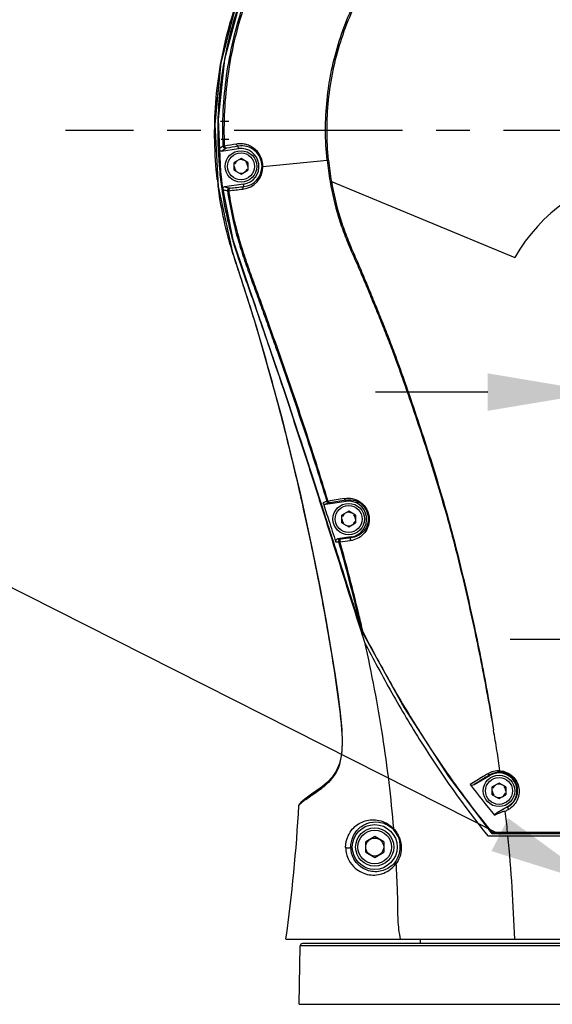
# Model space of a CAD drawing. Header units: millimetres. Extents: x 5828 to 6704, y 123 to 421.
# Tile 46 of 145: x 6414.64 to 6420.57, y 244.3 to 255.26. Entities that reach past the tile are written whole.
import ezdxf
from ezdxf import colors
from ezdxf.entities.mleader import LeaderData, LeaderLine
from ezdxf.math import Vec2, Vec3

# ---------------------------------------------------------------- set-up
doc = ezdxf.new("R2010")
doc.units = ezdxf.units.MM
doc.linetypes.add('CENTER', pattern=[0.6, 0.375, -0.075, 0.075, -0.075])
for name, color, linetype in [('中心线', 7, 'Continuous'), ('外形图', 7, 'Continuous'), ('多重引线', 7, 'Continuous'), ('尺寸标注', 7, 'Continuous')]:
    doc.layers.add(name, color=color, linetype=linetype)
doc.styles.add('微软雅黑', font='msyh.ttc', dxfattribs={"height": 1.5})
doc.dimstyles.new('尺寸标注_1_20比例', dxfattribs={"dimtxt": 1.5, "dimasz": 1.25, "dimexe": 0.5, "dimexo": 0.4, "dimgap": 0.5, "dimtad": 1, "dimdec": 1, "dimlfac": 20, "dimdsep": 46, "dimtxsty": '微软雅黑', "dimcen": 0.09, "dimadec": 0, "dimazin": 0, "dimtp": 0.01, "dimtm": 0.01, "dimtfac": 1, "dimtdec": 1, "dimtofl": 0, "dimtmove": 0, "dimatfit": 3, "dimfxl": 1, "dimtolj": 1, "dimarcsym": 0})

# ---------------------------------------------------------------- blocks, each defined once
blk = doc.blocks.new('*D1104')
at = {"layer": 'Defpoints', "color": 0}
for p in [(6424.104, 251.113), (6421.104, 245.625), (6424.104, 245.625)]:
    blk.add_point(p, dxfattribs=at)
at = {"layer": '尺寸标注', "color": 0, "lineweight": -2}
for p, q in [((6421.104, 246.025), (6421.104, 251.613)), ((6424.104, 246.025), (6424.104, 251.613)), ((6419.854, 251.113), (6418.604, 251.113)), ((6425.354, 251.113), (6431.649, 251.113))]:
    blk.add_line(p, q, dxfattribs=at)
at = {"layer": '尺寸标注', "color": 0}
for points in [[(6419.854, 250.905), (6419.854, 251.322), (6421.104, 251.113)], [(6425.354, 251.322), (6425.354, 250.905), (6424.104, 251.113)]]:
    blk.add_solid(points, dxfattribs=at)
at = {"layer": '尺寸标注', "color": 0, "insert": (6430.086, 252.389), "char_height": 1.5, "attachment_point": 5, "style": '微软雅黑'}
blk.add_mtext('\\A1;60', dxfattribs=at)
blk = doc.blocks.new('*D1106')
at = {"layer": 'Defpoints', "color": 0}
for p in [(6424.104, 245.625), (6418.948, 234.025), (6436.706, 234.025)]:
    blk.add_point(p, dxfattribs=at)
at = {"layer": '尺寸标注', "color": 0, "lineweight": -2}
for p, q in [((6424.504, 245.625), (6437.206, 245.625)), ((6436.706, 244.375), (6436.706, 235.275)), ((6419.348, 234.025), (6437.206, 234.025))]:
    blk.add_line(p, q, dxfattribs=at)
at = {"layer": '尺寸标注', "color": 0}
for points in [[(6436.914, 244.375), (6436.497, 244.375), (6436.706, 245.625)], [(6436.497, 235.275), (6436.914, 235.275), (6436.706, 234.025)]]:
    blk.add_solid(points, dxfattribs=at)
at = {"layer": '尺寸标注', "color": 0, "insert": (6435.431, 239.71), "char_height": 1.5, "attachment_point": 5, "rotation": 90, "style": '微软雅黑'}
blk.add_mtext('\\A1;232', dxfattribs=at)
blk = doc.blocks.new('*D1107')
at = {"layer": 'Defpoints', "color": 0}
for p in [(6396.354, 278.775), (6422.604, 233.66), (6422.604, 227.826)]:
    blk.add_point(p, dxfattribs=at)
at = {"layer": '尺寸标注', "color": 0, "lineweight": -2}
for p, q in [((6396.354, 278.375), (6396.354, 227.326)), ((6422.604, 233.26), (6422.604, 227.326)), ((6397.604, 227.826), (6421.354, 227.826))]:
    blk.add_line(p, q, dxfattribs=at)
at = {"layer": '尺寸标注', "color": 0}
for points in [[(6397.604, 228.034), (6397.604, 227.618), (6396.354, 227.826)], [(6421.354, 227.618), (6421.354, 228.034), (6422.604, 227.826)]]:
    blk.add_solid(points, dxfattribs=at)
at = {"layer": '尺寸标注', "color": 0, "insert": (6409.479, 229.102), "char_height": 1.5, "attachment_point": 5, "style": '微软雅黑'}
blk.add_mtext('\\A1;525', dxfattribs=at)
blk = doc.blocks.new('*D1108')
at = {"layer": 'Defpoints', "color": 0}
for p in [(6421.354, 248.589), (6422.604, 233.66), (6421.354, 230.916)]:
    blk.add_point(p, dxfattribs=at)
at = {"layer": '尺寸标注', "color": 0, "lineweight": -2}
for p, q in [((6421.354, 248.189), (6421.354, 230.416)), ((6422.604, 233.26), (6422.604, 230.416)), ((6420.104, 230.916), (6415.786, 230.916)), ((6423.854, 230.916), (6425.104, 230.916))]:
    blk.add_line(p, q, dxfattribs=at)
at = {"layer": '尺寸标注', "color": 0}
for points in [[(6420.104, 230.708), (6420.104, 231.125), (6421.354, 230.916)], [(6423.854, 231.125), (6423.854, 230.708), (6422.604, 230.916)]]:
    blk.add_solid(points, dxfattribs=at)
at = {"layer": '尺寸标注', "color": 0, "insert": (6417.32, 232.192), "char_height": 1.5, "attachment_point": 5, "style": '微软雅黑'}
blk.add_mtext('\\A1;25', dxfattribs=at)
blk = doc.blocks.new('*D1135')
at = {"layer": 'Defpoints', "color": 0}
for p in [(6418.486, 281.475), (6430.504, 234.025), (6446.368, 234.025)]:
    blk.add_point(p, dxfattribs=at)
at = {"layer": '尺寸标注', "color": 0, "lineweight": -2}
for p, q in [((6418.886, 281.475), (6446.868, 281.475)), ((6446.368, 280.225), (6446.368, 235.275)), ((6430.904, 234.025), (6446.868, 234.025))]:
    blk.add_line(p, q, dxfattribs=at)
at = {"layer": '尺寸标注', "color": 0}
for points in [[(6446.576, 280.225), (6446.159, 280.225), (6446.368, 281.475)], [(6446.159, 235.275), (6446.576, 235.275), (6446.368, 234.025)]]:
    blk.add_solid(points, dxfattribs=at)
at = {"layer": '尺寸标注', "color": 0, "insert": (6445.092, 257.726), "char_height": 1.5, "attachment_point": 5, "rotation": 90, "style": '微软雅黑'}
blk.add_mtext('\\A1;949', dxfattribs=at)
blk = doc.blocks.new('*D1136')
at = {"layer": 'Defpoints', "color": 0}
for p in [(6422.604, 248.36), (6422.604, 247.72), (6424.104, 245.625)]:
    blk.add_point(p, dxfattribs=at)
at = {"layer": '尺寸标注', "color": 0, "lineweight": -2}
for p, q in [((6422.604, 248.12), (6422.604, 248.86)), ((6424.104, 246.025), (6424.104, 248.86)), ((6421.354, 248.36), (6420.104, 248.36)), ((6425.354, 248.36), (6431.79, 248.36))]:
    blk.add_line(p, q, dxfattribs=at)
at = {"layer": '尺寸标注', "color": 0}
for points in [[(6421.354, 248.152), (6421.354, 248.569), (6422.604, 248.36)], [(6425.354, 248.569), (6425.354, 248.152), (6424.104, 248.36)]]:
    blk.add_solid(points, dxfattribs=at)
at = {"layer": '尺寸标注', "color": 0, "insert": (6430.239, 249.636), "char_height": 1.5, "attachment_point": 5, "style": '微软雅黑'}
blk.add_mtext('\\A1;30', dxfattribs=at)

msp = doc.modelspace()

# ---------------------------------------------------------------- linework, layer by layer
at = {"layer": '中心线', "linetype": 'CENTER', "ltscale": 5}
msp.add_line((6427.9049, 254.0253), (6415.1489, 254.0253), dxfattribs=at)
at = {"layer": '外形图', "color": 7, "linetype": 'Continuous'}
for p, q in [((6417.0544, 255.4474), (6416.8801, 254.7765)), ((6416.8801, 254.7765), (6416.8123, 254.1253)), ((6416.8482, 254.1464), (6416.8778, 253.4827)), ((6416.9679, 254.1253), (6416.8759, 254.1253)), ((6416.8115, 254.0912), (6416.8495, 253.4019)), ((6416.9679, 253.9253), (6416.8842, 253.9253)), ((6416.886, 253.7963), (6417.0762, 253.8233)), ((6417.0762, 253.8233), (6417.0724, 253.8501)), ((6417.1043, 253.7119), (6417.0293, 253.6686)), ((6417.1793, 253.6686), (6417.1043, 253.7119)), ((6417.3491, 253.6234), (6418.0636, 253.6951)), ((6417.0293, 253.582), (6417.0293, 253.6686)), ((6417.0293, 253.582), (6417.1043, 253.5387)), ((6417.1043, 253.5387), (6417.1793, 253.582)), ((6417.1793, 253.6686), (6417.1793, 253.582)), ((6416.8773, 253.4853), (6416.8776, 253.4826)), ((6416.8852, 253.4862), (6416.8855, 253.4835)), ((6416.8507, 253.3928), (6416.8495, 253.4018)), ((6416.8514, 253.3929), (6416.8505, 253.402)), ((6417.1324, 253.4273), (6416.9217, 253.3974)), ((6417.1362, 253.4005), (6417.1324, 253.4273)), ((6418.1117, 253.4583), (6420.1543, 252.612)), ((6417.5771, 251.1517), (6417.6094, 251.0544)), ((6417.5774, 251.1518), (6417.6099, 251.0545)), ((6417.5547, 250.8409), (6417.5547, 250.8409)), ((6418.0448, 249.866), (6418.2766, 249.8984)), ((6418.2766, 249.8984), (6418.2747, 249.9124)), ((6418.3043, 249.7869), (6418.2293, 249.7436)), ((6418.2293, 249.657), (6418.2293, 249.7436)), ((6418.3793, 249.7436), (6418.3043, 249.7869)), ((6418.3793, 249.7436), (6418.3793, 249.657)), ((6418.2293, 249.657), (6418.3043, 249.6137)), ((6418.3043, 249.6137), (6418.3793, 249.657)), ((6418.3319, 249.5022), (6418.1813, 249.4812)), ((6418.3331, 249.4936), (6418.3319, 249.5022)), ((6417.9899, 248.9043), (6417.9815, 248.9481)), ((6417.9903, 248.9043), (6417.9819, 248.9482)), ((6418.4357, 248.4706), (6418.4816, 248.3295)), ((6418.4362, 248.4708), (6418.4816, 248.3295)), ((6418.4454, 248.4737), (6418.4443, 248.4734)), ((6418.4443, 248.4734), (6418.447, 248.4655)), ((6418.447, 248.4655), (6418.4586, 248.4384)), ((6418.464, 248.4412), (6418.4553, 248.4781)), ((6418.464, 248.4412), (6418.4556, 248.4781)), ((6418.464, 248.4412), (6418.4586, 248.4384)), ((6419.7036, 246.747), (6419.8793, 246.8485)), ((6419.8793, 246.8485), (6419.8767, 246.8529)), ((6419.9793, 246.7619), (6419.9043, 246.7186)), ((6419.9043, 246.632), (6419.9043, 246.7186)), ((6420.0543, 246.7186), (6419.9793, 246.7619)), ((6420.0543, 246.7186), (6420.0543, 246.632)), ((6417.8959, 246.6417), (6417.8894, 246.6371)), ((6419.9043, 246.632), (6419.9793, 246.5887)), ((6419.9793, 246.5887), (6420.0543, 246.632)), ((6417.7493, 246.5128), (6417.7494, 246.513)), ((6417.7493, 246.5128), (6417.7493, 246.5128)), ((6417.7509, 246.5202), (6417.7499, 246.5167)), ((6417.7581, 246.53), (6417.7529, 246.5243)), ((6417.7529, 246.5243), (6417.753, 246.5246)), ((6417.7694, 246.5444), (6417.753, 246.5246)), ((6417.7605, 246.5322), (6417.7605, 246.5322)), ((6420.0793, 246.5021), (6419.9541, 246.4298)), ((6420.0808, 246.4995), (6420.0793, 246.5021)), ((6418.5943, 246.1658), (6418.4943, 246.108)), ((6418.6943, 246.108), (6418.5943, 246.1658)), ((6419.8537, 246.1753), (6424.987, 246.1753)), ((6419.8986, 246.2159), (6419.8907, 246.2094)), ((6419.8986, 246.2158), (6419.91, 246.2158)), ((6419.91, 246.2003), (6424.8997, 246.2003)), ((6420.0744, 246.2158), (6420.0846, 246.2158)), ((6418.4943, 245.9926), (6418.4943, 246.108)), ((6418.6943, 246.108), (6418.6943, 245.9926)), ((6418.4943, 245.9926), (6418.5943, 245.9348)), ((6418.5943, 245.9348), (6418.6943, 245.9926)), ((6417.6043, 245.0248), (6427.6033, 245.0248)), ((6417.7521, 244.2999), (6417.7635, 244.9507)), ((6427.4441, 244.9507), (6417.7635, 244.9507)), ((6427.4191, 244.9753), (6417.7885, 244.9753)), ((6419.1043, 244.9753), (6419.1043, 245.0248)), ((6417.7521, 244.2999), (6427.4565, 244.2999))]:
    msp.add_line(p, q, dxfattribs=at)
for points in [[(6426.7568, 250.8493), (6426.5223, 252.6048), (6426.1955, 254.0435), (6425.8575, 255.1101), (6425.4857, 255.9348), (6425.029, 256.6469), (6424.5376, 257.2111), (6424.001, 257.6603), (6423.3989, 258.0228), (6422.7461, 258.2891), (6422.0617, 258.4514), (6421.3594, 258.506), (6420.6531, 258.4518), (6419.9669, 258.2906), (6419.3177, 258.0269), (6418.7154, 257.6651), (6418.1743, 257.2136), (6417.7107, 256.6859), (6417.3362, 256.0962), (6417.0574, 255.4559), (6416.881, 254.7811), (6416.8115, 254.0912)], [(6426.3331, 251.1234), (6426.2155, 252.6489), (6426.033, 253.8361), (6425.828, 254.781), (6425.597, 255.5519), (6425.2851, 256.2006), (6424.8886, 256.7845), (6424.4185, 257.2913), (6423.8831, 257.7155), (6423.2868, 258.055), (6422.645, 258.3006), (6421.9755, 258.4458), (6421.2892, 258.4874), (6420.6, 258.4246), (6419.9328, 258.2596), (6419.3029, 257.9968), (6418.7178, 257.6399), (6418.1916, 257.1968), (6417.74, 256.6808), (6417.3734, 256.1044), (6417.0981, 255.4775), (6416.9219, 254.8203), (6416.8482, 254.1464)], [(6416.8778, 253.4827), (6417.0119, 252.8075), (6417.2745, 252.0376), (6417.5885, 251.1183), (6417.9649, 249.9683), (6418.4443, 248.4734)], [(6416.8495, 253.4019), (6417.0069, 252.6816), (6417.2726, 251.8485), (6417.5546, 250.8408)], [(6417.5547, 250.8409), (6417.7628, 249.9873), (6417.8944, 249.3848), (6417.9855, 248.9277), (6418.0536, 248.5593), (6418.1067, 248.2507), (6418.1489, 247.9854), (6418.1826, 247.753), (6418.2088, 247.547), (6418.227, 247.3623), (6418.2331, 247.2038), (6418.2249, 247.0797), (6418.2031, 246.9782), (6418.1665, 246.8934), (6418.1208, 246.8269), (6418.0686, 246.7721), (6418.0106, 246.7239), (6417.9482, 246.6783), (6417.8894, 246.6372)], [(6418.4586, 248.4384), (6418.9233, 247.5987), (6419.4152, 246.8367), (6419.8907, 246.2094)], [(6417.8894, 246.6372), (6417.8151, 246.5837), (6417.7694, 246.5444)], [(6417.7527, 246.5239), (6417.7521, 246.5229), (6417.7509, 246.5203)]]:
    msp.add_lwpolyline(points, dxfattribs=at)
for centre, radius in [((6417.1043, 253.6253), 0.175), ((6417.1043, 253.6253), 0.15), ((6418.3043, 249.7003), 0.175), ((6418.3043, 249.7003), 0.15), ((6419.9793, 246.6753), 0.175), ((6419.9793, 246.6753), 0.15), ((6418.5943, 246.0503), 0.25), ((6418.5943, 246.0503), 0.2125), ((6418.5943, 246.0503), 0.1875), ((6418.5943, 246.0503), 0.1)]:
    msp.add_circle(centre, radius, dxfattribs=at)
for centre, radius, start, end in [((6421.2589, 254.0061), 4.4138, 178.61171, 184.84612), ((6421.3182, 254.0124), 4.4719, 179.71979, 182.82404), ((6421.2985, 254.0154), 4.4453, 182.5213, 188.35998), ((6426.3335, 199.961), 54.7055, 99.7674, 99.90668), ((6426.2121, 200.7218), 53.9087, 99.76117, 99.90172), ((6417.1115, 253.6264), 0.2271, 359.68943, 99.91536), ((6417.1043, 253.6253), 0.2, 278.08263, 98.08263), ((6421.3566, 254.0137), 4.5104, 182.81592, 185.23997), ((6417.1043, 253.6253), 0.075, 120, 160.00237), ((6417.1043, 253.6253), 0.075, 60, 100.00237), ((6417.9939, 254.6099), 0.9174, 274.35787, 275.33804), ((6421.3917, 254.0271), 3.3445, 185.69653, 189.83315), ((6421.4154, 254.03), 3.3528, 185.70937, 189.81629), ((6421.2907, 254.0093), 4.4458, 184.8533, 186.53625), ((6421.3228, 254.0107), 4.4764, 185.24115, 186.74014), ((6417.1043, 253.6253), 0.075, 180, 220.00237), ((6417.0957, 253.6242), 0.2533, 276.39405, 359.82407), ((6417.1115, 253.6262), 0.227, 276.24126, 359.73853), ((6417.1043, 253.6253), 0.075, 300, 340.00237), ((6417.1043, 253.6253), 0.075, 0, 40.00237), ((6421.8842, 251.6084), 2, 52.40968, 149.87922), ((6421.3712, 253.9977), 4.5608, 186.53206, 187.21049), ((6421.3431, 254.0151), 4.4985, 186.53351, 186.79961), ((6421.3582, 254.0169), 4.5136, 186.79962, 187.0833), ((6421.2976, 254.0077), 4.451, 186.77546, 187.92397), ((6417.1043, 253.6253), 0.075, 240, 280.00237), ((6421.348, 253.9948), 4.5375, 187.21081, 187.50864), ((6421.3299, 253.9924), 4.5192, 187.62392, 187.86451), ((6421.2187, 253.9955), 4.3712, 187.90784, 194.24661), ((6409.3498, 322.7284), 69.7903, 276.267832, 276.395564), ((6411.6548, 302.2604), 49.1664, 276.22077, 276.40098), ((6417.9808, 254.2523), 0.8047, 278.27127, 279.35911), ((6421.0996, 253.9667), 4.2487, 194.26529, 196.40123), ((6421.5039, 254.0894), 4.6725, 195.59582, 196.56855), ((6341.6544, 225.6603), 80.0881, 18.559668, 19.148311), ((6388.2604, 243.2451), 30.2632, 12.96425, 14.5361), ((6387.7798, 243.131), 30.7572, 12.79817, 12.97068), ((6387.5409, 243.0776), 31.0019, 11.79594, 12.79658), ((6419.139, 246.5243), 3.5163, 107.38568, 108.12985), ((6425.7091, 206.4001), 44.1624, 99.71556, 99.95438), ((6423.9354, 216.6583), 33.7324, 99.66068, 99.97077), ((6418.3043, 249.7003), 0.2, 277.94772, 97.94772), ((6418.3043, 249.7003), 0.075, 120, 160.00237), ((6418.3043, 249.7003), 0.075, 60, 100.00237), ((6418.3043, 249.7003), 0.075, 0, 40.00237), ((6418.3043, 249.7003), 0.075, 180, 220.00237), ((6418.3043, 249.7003), 0.075, 240, 280.00237), ((6418.3043, 249.7003), 0.075, 300, 340.00237), ((6387.4746, 243.0628), 31.0699, 11.56989, 11.79765), ((6418.205, 254.8374), 5.3562, 269.74643, 270.08991), ((6413.6031, 293.4081), 44.2001, 275.97868, 276.12763), ((6398.963, 243.9971), 20.001, 13.42494, 15.81605), ((6414.8839, 281.637), 32.328, 275.92275, 276.12479), ((6387.9409, 243.1574), 30.594, 10.91071, 11.57145), ((6400.2226, 244.2991), 18.7058, 12.90928, 13.42109), ((6418.5917, 248.5343), 0.1584, 202.4647, 207.25703), ((6472.3783, 160.7658), 100.8336, 121.377534, 121.492983), ((6419.9834, 246.6792), 0.2039, 86.02924, 121.55215), ((6419.9793, 246.6753), 0.2, 300, 120), ((6419.9824, 246.6787), 0.2045, 359.05883, 85.74866), ((6427.5289, 252.7296), 9.8873, 217.2394, 219.76328), ((6419.9793, 246.6753), 0.075, 180, 220.00237), ((6419.9793, 246.6753), 0.075, 120, 160.00237), ((6419.9793, 246.6753), 0.075, 60, 100.00237), ((6419.9793, 246.6753), 0.075, 0, 40.00237), ((6419.982, 246.6786), 0.2049, 349.50796, 359.06869), ((6419.2327, 244.6731), 2.3686, 124.40206, 124.87902), ((6419.9793, 246.6753), 0.075, 240, 280.00237), ((6419.9793, 246.6753), 0.075, 300, 340.00237), ((6419.9827, 246.6785), 0.2041, 298.71896, 349.51309), ((6399.8912, 247.5027), 17.8855, 352.03756, 356.82727), ((6417.7729, 246.512), 0.0235, 148.35035, 159.31574), ((6417.7744, 246.511), 0.0253, 140.93434, 147.61883), ((6417.8848, 246.4048), 0.1739, 135.01998, 137.07894), ((6400.6754, 244.2203), 19.5015, 5.87338, 6.56325), ((6418.6004, 246.0533), 0.2798, 324.55381, 43.24529), ((6419.91, 246.2253), 0.025, 219.44185, 270), ((6402.4152, 244.4357), 17.7489, 1.90227, 5.62469), ((6417.7885, 244.9503), 0.025, 90, 179)]:
    msp.add_arc(centre, radius, start, end, dxfattribs=at)
for points, knots in [([(6416.84, 253.4789), (6416.8076, 253.7622), (6416.7987, 254.1935), (6416.8704, 254.7603), (6416.9956, 255.3179), (6417.2505, 255.9889), (6417.7032, 256.721), (6418.2857, 257.3548), (6418.9759, 257.8689), (6419.7504, 258.2447), (6420.5819, 258.4672), (6421.4401, 258.532), (6422.2955, 258.4362), (6423.1175, 258.181), (6423.8778, 257.7777), (6424.4371, 257.3278), (6424.8272, 256.9103), (6425.0905, 256.5721), (6425.3275, 256.2153), (6425.5405, 255.8439), (6425.7254, 255.4575), (6425.8284, 255.1913), (6425.8766, 255.0571)], [0, 0, 0, 0, 0.0624857, 0.0937626, 0.1250385, 0.1875248, 0.2500192, 0.3125133, 0.3750079, 0.4375025, 0.4999978, 0.5624921, 0.6249847, 0.6874741, 0.749964, 0.8124595, 0.8437382, 0.8750046, 0.9062552, 0.9375047, 0.96876, 1, 1, 1, 1]), ([(6426.3302, 251.1705), (6426.3174, 251.5237), (6426.2813, 252.0529), (6426.2043, 252.7555), (6426.1317, 253.2806), (6426.0418, 253.8031), (6425.9517, 254.2356), (6425.8759, 254.5809), (6425.7965, 254.9254), (6425.679, 255.352), (6425.4808, 255.8453), (6425.1465, 256.4691), (6424.7085, 257.0332), (6424.1831, 257.5077), (6423.6053, 257.9167), (6422.7987, 258.2958), (6421.7533, 258.5129), (6420.8629, 258.4849), (6420.1703, 258.3416), (6419.6663, 258.1735), (6419.1857, 257.9468), (6418.5857, 257.5715), (6417.924, 256.9746), (6417.4202, 256.2392), (6417.1296, 255.5937), (6416.9698, 255.0867), (6416.8706, 254.5647), (6416.8472, 254.211), (6416.8463, 254.0343)], [0, 0, 0, 0, 0.0625198, 0.0937827, 0.1250496, 0.156309, 0.1875703, 0.2032139, 0.2188596, 0.2501159, 0.2814014, 0.3127004, 0.3751665, 0.4064489, 0.4377273, 0.5001618, 0.5625714, 0.6249742, 0.65623, 0.6874908, 0.7187536, 0.7500221, 0.8124633, 0.8749077, 0.9061866, 0.9374676, 0.9687402, 1, 1, 1, 1]), ([(6425.6057, 255.5346), (6425.5127, 255.7766), (6425.284, 256.245), (6424.8364, 256.885), (6424.2856, 257.4399), (6423.6472, 257.8909), (6422.9409, 258.2255), (6422.1878, 258.4347), (6421.4098, 258.5103), (6420.6305, 258.4524), (6419.872, 258.2635), (6419.1577, 257.9459), (6418.5097, 257.5089), (6417.9445, 256.9693), (6417.4808, 256.3399), (6417.1334, 255.6397), (6416.911, 254.8906), (6416.8527, 254.3722), (6416.8464, 254.113)], [0, 0, 0, 0, 0.0625073, 0.1250139, 0.1875131, 0.2500121, 0.3125114, 0.3750107, 0.4375099, 0.5000114, 0.5625108, 0.6250081, 0.6875083, 0.7500091, 0.8125066, 0.8750055, 0.9375036, 1, 1, 1, 1]), ([(6416.9057, 253.8494), (6416.8947, 254.1118), (6416.921, 254.6399), (6417.101, 255.4112), (6417.4119, 256.1399), (6417.847, 256.8023), (6418.3923, 257.3773), (6419.0299, 257.848), (6419.7406, 258.1988), (6420.2492, 258.344), (6420.5074, 258.3937)], [0, 0, 0, 0, 0.1249407, 0.2499181, 0.3749021, 0.4999087, 0.6249117, 0.7499361, 0.8749561, 1, 1, 1, 1]), ([(6416.9218, 253.8509), (6416.9109, 254.1123), (6416.9378, 254.6383), (6417.117, 255.4066), (6417.4271, 256.1324), (6417.8598, 256.7926), (6418.4029, 257.3656), (6419.0376, 257.8349), (6419.7454, 258.1847), (6420.252, 258.3296), (6420.5091, 258.3793)], [0, 0, 0, 0, 0.1249385, 0.2499164, 0.3749032, 0.4999115, 0.6249143, 0.7499387, 0.874957, 1, 1, 1, 1]), ([(6418.0636, 253.6951), (6418.041, 253.9168), (6418.0408, 254.3662), (6418.1771, 255.0254), (6418.4431, 255.6441), (6418.8285, 256.1966), (6419.3173, 256.6602), (6419.8896, 257.0157), (6420.5216, 257.2491), (6421.1877, 257.3508), (6421.8607, 257.3153), (6422.5135, 257.1477), (6423.1183, 256.8498), (6423.6508, 256.437), (6424.0155, 256.0097), (6424.2522, 255.6309), (6424.3754, 255.3801), (6424.4564, 255.1723), (6424.5261, 254.9608), (6424.63, 254.5855), (6424.7036, 254.26), (6424.7512, 254.0429)], [0, 0, 0, 0, 0.0624546, 0.1249472, 0.1874511, 0.2499569, 0.3124802, 0.3749949, 0.437519, 0.500043, 0.5625863, 0.6251439, 0.6876908, 0.7502317, 0.8127437, 0.8440182, 0.8752748, 0.8908904, 0.9065012, 0.9376969, 1, 1, 1, 1]), ([(6418.0792, 253.6964), (6418.057, 253.9171), (6418.0578, 254.3646), (6418.194, 255.0207), (6418.4592, 255.6367), (6418.8429, 256.1868), (6419.3294, 256.6485), (6419.8991, 257.0026), (6420.5284, 257.2348), (6421.1918, 257.3357), (6421.8618, 257.3), (6422.5116, 257.1325), (6423.1134, 256.8353), (6423.6432, 256.4237), (6424.006, 255.9979), (6424.2414, 255.6206), (6424.364, 255.3709), (6424.4446, 255.164), (6424.4968, 255.006), (6424.5437, 254.8465), (6424.6015, 254.6326), (6424.6661, 254.3635), (6424.7151, 254.1477), (6424.7384, 254.0396)], [0, 0, 0, 0, 0.0624536, 0.1249461, 0.1874497, 0.2499549, 0.3124767, 0.3749908, 0.4375143, 0.5000377, 0.5625806, 0.6251379, 0.6876847, 0.7502265, 0.8127391, 0.8440136, 0.8752698, 0.8908852, 0.9064958, 0.9221009, 0.9376934, 0.9688594, 1, 1, 1, 1]), ([(6416.9057, 253.8494), (6416.901, 253.8469), (6416.8845, 253.8379), (6416.8684, 253.828), (6416.8575, 253.8199)], [0, 0, 0, 0, 0.2819512, 1, 1, 1, 1]), ([(6416.8575, 253.8199), (6416.8578, 253.8131), (6416.8645, 253.7993), (6416.8793, 253.7954), (6416.886, 253.7963)], [0, 0, 0, 0, 0.4999956, 1, 1, 1, 1]), ([(6416.886, 253.7963), (6416.8893, 253.7988), (6416.9047, 253.8096), (6416.9211, 253.8189), (6416.9341, 253.8258)], [0, 0, 0, 0, 0.2184385, 1, 1, 1, 1]), ([(6416.9217, 253.8509), (6416.9197, 253.8507), (6416.9143, 253.8502), (6416.909, 253.8497), (6416.9057, 253.8494)], [0, 0, 0, 0, 0.385528, 1, 1, 1, 1]), ([(6416.9341, 253.8258), (6416.9274, 253.8249), (6416.9127, 253.8289), (6416.906, 253.8427), (6416.9057, 253.8494)], [0, 0, 0, 0, 0.499309, 1, 1, 1, 1]), ([(6416.9421, 253.8275), (6416.9373, 253.827), (6416.9262, 253.8338), (6416.9226, 253.8447), (6416.9217, 253.8509)], [0, 0, 0, 0, 0.4385952, 1, 1, 1, 1]), ([(6416.9341, 253.8258), (6416.9348, 253.8262), (6416.9376, 253.8266), (6416.9402, 253.8272), (6416.9421, 253.8275)], [0, 0, 0, 0, 0.3160833, 1, 1, 1, 1]), ([(6417.0724, 253.8501), (6417.0677, 253.8496), (6417.057, 253.8567), (6417.0536, 253.8674), (6417.0528, 253.8736)], [0, 0, 0, 0, 0.4272002, 1, 1, 1, 1]), ([(6417.3491, 253.6234), (6417.3482, 253.6443), (6417.3444, 253.686), (6417.3152, 253.7609), (6417.2631, 253.8209), (6417.1995, 253.8569), (6417.1509, 253.8733), (6417.1013, 253.8783), (6417.0689, 253.8756), (6417.0529, 253.8736)], [0, 0, 0, 0, 0.1425628, 0.2827554, 0.5426507, 0.6631885, 0.7786303, 0.8902055, 1, 1, 1, 1]), ([(6417.3385, 253.6256), (6417.3387, 253.6252), (6417.34, 253.6247), (6417.3433, 253.6239), (6417.3466, 253.6236), (6417.349, 253.6234)], [0, 0, 0, 0, 0.1106097, 0.3326703, 1, 1, 1, 1]), ([(6417.0065, 252.6832), (6416.972, 252.7961), (6416.9107, 253.0243), (6416.8694, 253.2571), (6416.8532, 253.374)], [0, 0, 0, 0, 0.4999633, 1, 1, 1, 1]), ([(6416.9217, 253.3974), (6416.9154, 253.3965), (6416.903, 253.3893), (6416.8996, 253.3754), (6416.9005, 253.3691)], [0, 0, 0, 0, 0.5000373, 1, 1, 1, 1]), ([(6416.9005, 253.3691), (6416.9042, 253.3676), (6416.9216, 253.3616), (6416.9395, 253.3574), (6416.9536, 253.3544)], [0, 0, 0, 0, 0.217532, 1, 1, 1, 1]), ([(6416.9747, 253.383), (6416.9696, 253.384), (6416.9517, 253.3879), (6416.934, 253.3928), (6416.9217, 253.3974)], [0, 0, 0, 0, 0.283158, 1, 1, 1, 1]), ([(6416.9747, 253.383), (6416.9684, 253.3821), (6416.9559, 253.3748), (6416.9526, 253.3608), (6416.9536, 253.3544)], [0, 0, 0, 0, 0.4997678, 1, 1, 1, 1]), ([(6416.9825, 253.3835), (6416.9777, 253.3827), (6416.9688, 253.3732), (6416.9683, 253.3615), (6416.9693, 253.3553)], [0, 0, 0, 0, 0.4360657, 1, 1, 1, 1]), ([(6416.9825, 253.3835), (6416.9807, 253.3833), (6416.9781, 253.3832), (6416.9755, 253.3828), (6416.9747, 253.383)], [0, 0, 0, 0, 0.6846408, 1, 1, 1, 1]), ([(6417.1362, 253.4005), (6417.1316, 253.3997), (6417.1233, 253.3899), (6417.123, 253.3786), (6417.1239, 253.3725)], [0, 0, 0, 0, 0.4273805, 1, 1, 1, 1]), ([(6418.0965, 253.4559), (6418.1196, 253.3229), (6418.1667, 253.1251), (6418.2546, 252.8695), (6418.332, 252.6823), (6418.4155, 252.4979), (6418.4947, 252.3117), (6418.5708, 252.1243), (6418.6482, 251.9375), (6418.7241, 251.7502), (6418.8207, 251.4991), (6418.934, 251.1828), (6419.0641, 250.802), (6419.1905, 250.4206), (6419.3102, 250.0382), (6419.457, 249.5275), (6419.6162, 248.887), (6419.7801, 248.1183), (6419.8748, 247.6057), (6419.9184, 247.3502)], [0, 0, 0, 0, 0.063419, 0.0951327, 0.1268311, 0.1585216, 0.1901882, 0.2218432, 0.253493, 0.2851244, 0.316728, 0.3798399, 0.4428455, 0.5057368, 0.5684707, 0.6309936, 0.7552442, 0.878308, 1, 1, 1, 1]), ([(6418.1117, 253.4583), (6418.1347, 253.3252), (6418.1814, 253.1274), (6418.2692, 252.8718), (6418.3462, 252.6844), (6418.4291, 252.4998), (6418.5078, 252.3134), (6418.5834, 252.1259), (6418.6603, 251.9389), (6418.7359, 251.7516), (6418.8319, 251.5002), (6418.9444, 251.1838), (6419.0739, 250.8027), (6419.1997, 250.4213), (6419.3188, 250.0388), (6419.4648, 249.5279), (6419.5918, 249.0141), (6419.705, 248.4998), (6419.8104, 247.9897), (6419.8787, 247.606), (6419.9184, 247.3502)], [0, 0, 0, 0, 0.0634293, 0.0951478, 0.1268519, 0.158545, 0.1902148, 0.2218733, 0.2535257, 0.2851595, 0.3167661, 0.3798863, 0.4428978, 0.5057958, 0.5685363, 0.6310651, 0.755328, 0.8170273, 0.8784116, 1, 1, 1, 1]), ([(6416.9534, 253.3544), (6416.9762, 253.2039), (6417.0216, 252.9797), (6417.1063, 252.6873), (6417.1813, 252.4717), (6417.2597, 252.2576), (6417.3378, 252.0436), (6417.4142, 251.829), (6417.5157, 251.5433), (6417.6412, 251.1862), (6417.8354, 250.6148), (6417.9741, 250.1845), (6418.0618, 249.8966)], [0, 0, 0, 0, 0.1256064, 0.1884034, 0.2511647, 0.3139076, 0.3766071, 0.4392573, 0.5018564, 0.6268968, 0.7516398, 1, 1, 1, 1]), ([(6416.9536, 253.3544), (6416.9552, 253.354), (6416.9606, 253.3547), (6416.9657, 253.3549), (6416.9693, 253.3553)], [0, 0, 0, 0, 0.3175794, 1, 1, 1, 1]), ([(6418.0751, 249.8977), (6417.9874, 250.1854), (6417.8501, 250.6159), (6417.6558, 251.187), (6417.5062, 251.6159), (6417.379, 251.973), (6417.275, 252.2583), (6417.1971, 252.4727), (6417.1226, 252.6883), (6417.0361, 252.9802), (6416.9918, 253.2048), (6416.9693, 253.3553)], [0, 0, 0, 0, 0.2482789, 0.3730049, 0.4980347, 0.623282, 0.6859856, 0.7487568, 0.8115489, 0.8743339, 1, 1, 1, 1]), ([(6417.0238, 252.767), (6417.0654, 252.6256), (6417.1649, 252.3477), (6417.2632, 252.0697), (6417.3115, 251.9304)], [0, 0, 0, 0, 0.4999683, 1, 1, 1, 1]), ([(6417.0255, 252.757), (6417.0523, 252.6668), (6417.1113, 252.4882), (6417.2399, 252.1348), (6417.3921, 251.6901), (6417.5738, 251.1561), (6417.7501, 250.6202), (6417.9235, 250.0835), (6418.1513, 249.3667), (6418.3199, 248.8284), (6418.4357, 248.4706)], [0, 0, 0, 0, 0.0625064, 0.1250065, 0.2500056, 0.3750042, 0.5000036, 0.6250027, 0.7500018, 1, 1, 1, 1]), ([(6417.2725, 251.849), (6417.2306, 251.9886), (6417.1662, 252.1978), (6417.0735, 252.4745), (6417.0278, 252.6133), (6417.0065, 252.6832)], [0, 0, 0, 0, 0.4995692, 0.7495225, 1, 1, 1, 1]), ([(6417.5547, 250.8409), (6417.5111, 251.0098), (6417.4208, 251.3469), (6417.3225, 251.6818), (6417.2725, 251.849)], [0, 0, 0, 0, 0.4999643, 1, 1, 1, 1]), ([(6417.6099, 251.0545), (6417.753, 250.6257), (6417.9624, 249.9806), (6418.237, 249.1191), (6418.3749, 248.6885), (6418.4454, 248.4737)], [0, 0, 0, 0, 0.4999987, 0.7499998, 1, 1, 1, 1]), ([(6418.0617, 249.8966), (6418.0579, 249.8955), (6418.0431, 249.8911), (6418.0283, 249.8862), (6418.0173, 249.8828)], [0, 0, 0, 0, 0.2568522, 1, 1, 1, 1]), ([(6418.0173, 249.8828), (6418.0191, 249.8774), (6418.0269, 249.8676), (6418.0391, 249.8652), (6418.0448, 249.866)], [0, 0, 0, 0, 0.4996991, 1, 1, 1, 1]), ([(6418.0751, 249.8977), (6418.0735, 249.8975), (6418.0691, 249.8969), (6418.0647, 249.8963), (6418.0617, 249.8966)], [0, 0, 0, 0, 0.3425486, 1, 1, 1, 1]), ([(6418.0883, 249.8799), (6418.0828, 249.8792), (6418.071, 249.8818), (6418.0636, 249.8914), (6418.0617, 249.8966)], [0, 0, 0, 0, 0.4964172, 1, 1, 1, 1]), ([(6418.0947, 249.8813), (6418.0907, 249.8808), (6418.0813, 249.8847), (6418.0767, 249.893), (6418.075, 249.8977)], [0, 0, 0, 0, 0.4484829, 1, 1, 1, 1]), ([(6418.0883, 249.8799), (6418.0886, 249.88), (6418.0907, 249.8806), (6418.0929, 249.881), (6418.0948, 249.8813)], [0, 0, 0, 0, 0.1474824, 1, 1, 1, 1]), ([(6418.2564, 249.9291), (6418.2854, 249.9341), (6418.3494, 249.9331), (6418.4424, 249.8925), (6418.514, 249.8103), (6418.5412, 249.7052), (6418.5225, 249.606), (6418.4718, 249.5292), (6418.4021, 249.4788), (6418.3481, 249.4634), (6418.3211, 249.4605)], [0, 0, 0, 0, 0.1168755, 0.247846, 0.392027, 0.5348738, 0.6646011, 0.7820117, 0.8920505, 1, 1, 1, 1]), ([(6418.2747, 249.9124), (6418.2707, 249.912), (6418.2618, 249.9167), (6418.2579, 249.9247), (6418.2564, 249.9291)], [0, 0, 0, 0, 0.4627021, 1, 1, 1, 1]), ([(6418.2747, 249.9124), (6418.3004, 249.9169), (6418.3575, 249.9161), (6418.4407, 249.8797), (6418.5049, 249.8056), (6418.529, 249.711), (6418.512, 249.6223), (6418.4667, 249.554), (6418.4048, 249.5095), (6418.357, 249.4961), (6418.3331, 249.4936)], [0, 0, 0, 0, 0.1162872, 0.2476013, 0.3930355, 0.5370683, 0.6669911, 0.7839376, 0.8931583, 1, 1, 1, 1]), ([(6418.1605, 249.4488), (6418.1583, 249.4556), (6418.1603, 249.4719), (6418.1743, 249.4802), (6418.1813, 249.4812)], [0, 0, 0, 0, 0.4991708, 1, 1, 1, 1]), ([(6418.1939, 249.4486), (6418.1918, 249.4553), (6418.1932, 249.4712), (6418.2066, 249.4801), (6418.2135, 249.4811)], [0, 0, 0, 0, 0.505059, 1, 1, 1, 1]), ([(6418.1939, 249.4486), (6418.1946, 249.4484), (6418.1989, 249.4478), (6418.2033, 249.4481), (6418.2069, 249.4484)], [0, 0, 0, 0, 0.1671187, 1, 1, 1, 1]), ([(6418.4452, 248.4738), (6418.4265, 248.5551), (6418.3491, 248.8815), (6418.2627, 249.2059), (6418.1939, 249.4485)], [0, 0, 0, 0, 0.2484589, 1, 1, 1, 1]), ([(6418.2198, 249.4816), (6418.2142, 249.4807), (6418.2041, 249.469), (6418.2048, 249.4553), (6418.2069, 249.4484)], [0, 0, 0, 0, 0.4423408, 1, 1, 1, 1]), ([(6418.2135, 249.4811), (6418.2138, 249.4811), (6418.2159, 249.4812), (6418.218, 249.4815), (6418.2198, 249.4816)], [0, 0, 0, 0, 0.1596767, 1, 1, 1, 1]), ([(6418.3331, 249.4936), (6418.3278, 249.4926), (6418.3183, 249.4807), (6418.3191, 249.4674), (6418.3211, 249.4605)], [0, 0, 0, 0, 0.4339212, 1, 1, 1, 1]), ([(6417.8945, 246.6275), (6417.9227, 246.6468), (6417.9862, 246.6899), (6418.0673, 246.7535), (6418.1345, 246.8277), (6418.2171, 246.9611), (6418.2415, 247.1657), (6418.2266, 247.4018), (6418.2027, 247.6128), (6418.1736, 247.8272), (6418.1305, 248.1148), (6418.0704, 248.4741), (6418.0177, 248.761), (6417.9903, 248.9043)], [0, 0, 0, 0, 0.0423461, 0.0948968, 0.1269003, 0.1657968, 0.2872471, 0.3714647, 0.4599158, 0.5494053, 0.6392555, 0.8194898, 1, 1, 1, 1]), ([(6418.464, 248.4413), (6418.566, 248.2452), (6418.7762, 247.8561), (6419.1174, 247.2872), (6419.4888, 246.7375), (6419.7579, 246.3863), (6419.8985, 246.2158)], [0, 0, 0, 0, 0.2500064, 0.5000096, 0.7500077, 1, 1, 1, 1]), ([(6418.4815, 248.3295), (6418.5585, 247.9828), (6418.6904, 247.2945), (6418.7744, 246.5987), (6418.8033, 246.2548)], [0, 0, 0, 0, 0.5072041, 1, 1, 1, 1]), ([(6418.4816, 248.3295), (6418.5793, 248.14), (6418.7808, 247.7641), (6419.2165, 247.0311), (6419.5858, 246.5067), (6419.8537, 246.1753)], [0, 0, 0, 0, 0.2500456, 0.5000908, 1, 1, 1, 1]), ([(6419.9901, 246.8985), (6419.9794, 246.9738), (6419.9573, 247.1246), (6419.9309, 247.2748), (6419.9184, 247.3502)], [0, 0, 0, 0, 0.4986487, 1, 1, 1, 1]), ([(6419.9901, 246.8985), (6419.9658, 246.9002), (6419.9175, 246.8964), (6419.8731, 246.8773), (6419.8532, 246.8655)], [0, 0, 0, 0, 0.5120535, 1, 1, 1, 1]), ([(6419.9901, 246.8985), (6419.9904, 246.8947), (6419.9913, 246.8889), (6419.9953, 246.883), (6419.9975, 246.8826)], [0, 0, 0, 0, 0.6278044, 1, 1, 1, 1]), ([(6419.9901, 246.8985), (6420.0152, 246.8968), (6420.0663, 246.8847), (6420.1327, 246.8421), (6420.181, 246.7795), (6420.2126, 246.6845), (6420.1929, 246.5604), (6420.1238, 246.4902), (6420.0843, 246.4685)], [0, 0, 0, 0, 0.1295457, 0.2634203, 0.3973256, 0.5273418, 0.7689664, 1, 1, 1, 1]), ([(6419.8532, 246.8655), (6419.8366, 246.8555), (6419.7714, 246.8158), (6419.7062, 246.7761), (6419.6575, 246.7463)], [0, 0, 0, 0, 0.2528776, 1, 1, 1, 1]), ([(6419.8767, 246.8529), (6419.8751, 246.8521), (6419.8696, 246.8515), (6419.8608, 246.8561), (6419.8556, 246.8619), (6419.8532, 246.8655)], [0, 0, 0, 0, 0.198324, 0.5381021, 1, 1, 1, 1]), ([(6419.6575, 246.7463), (6419.6623, 246.74), (6419.6816, 246.7367), (6419.6964, 246.7429), (6419.7036, 246.747)], [0, 0, 0, 0, 0.4913468, 1, 1, 1, 1]), ([(6417.7884, 246.5515), (6417.801, 246.5618), (6417.8305, 246.584), (6417.8617, 246.6039), (6417.8783, 246.6163)], [0, 0, 0, 0, 0.4395591, 1, 1, 1, 1]), ([(6417.8783, 246.6161), (6417.8783, 246.6202), (6417.8803, 246.6285), (6417.886, 246.6348), (6417.8894, 246.6372)], [0, 0, 0, 0, 0.4996903, 1, 1, 1, 1]), ([(6417.7493, 246.5128), (6417.7495, 246.5141), (6417.7529, 246.5174), (6417.7554, 246.5209), (6417.7575, 246.5232)], [0, 0, 0, 0, 0.2924551, 1, 1, 1, 1]), ([(6417.7619, 246.5277), (6417.7636, 246.5294), (6417.7721, 246.5377), (6417.7812, 246.5455), (6417.7884, 246.5515)], [0, 0, 0, 0, 0.207386, 1, 1, 1, 1]), ([(6419.9286, 246.4055), (6419.9383, 246.4101), (6419.9577, 246.4193), (6419.9823, 246.4301), (6420.0023, 246.4384), (6420.0173, 246.4442), (6420.031, 246.4487), (6420.0401, 246.4511), (6420.0485, 246.4518), (6420.0489, 246.4492)], [0, 0, 0, 0, 0.2479065, 0.4970413, 0.6222803, 0.7481188, 0.8749257, 0.9391642, 1, 1, 1, 1]), ([(6420.0808, 246.4995), (6420.0702, 246.4936), (6420.028, 246.4704), (6419.9857, 246.4472), (6419.9541, 246.4298)], [0, 0, 0, 0, 0.2521376, 1, 1, 1, 1]), ([(6420.0808, 246.4995), (6420.0772, 246.4971), (6420.076, 246.4836), (6420.0807, 246.4741), (6420.0843, 246.4685)], [0, 0, 0, 0, 0.3931807, 1, 1, 1, 1]), ([(6418.2705, 246.0466), (6418.2703, 246.0902), (6418.2862, 246.1655), (6418.3544, 246.2705), (6418.4666, 246.3472), (6418.6017, 246.3605), (6418.7179, 246.3259), (6418.7762, 246.2838), (6418.8032, 246.255)], [0, 0, 0, 0, 0.1791557, 0.3040973, 0.5078408, 0.7136628, 0.8378677, 1, 1, 1, 1]), ([(6418.328, 246.0503), (6418.3277, 246.0898), (6418.3421, 246.1577), (6418.4027, 246.2526), (6418.5022, 246.3228), (6418.6229, 246.3372), (6418.7272, 246.3079), (6418.7798, 246.2708), (6418.8042, 246.2452)], [0, 0, 0, 0, 0.1805313, 0.3058046, 0.5097263, 0.7147664, 0.8382343, 1, 1, 1, 1]), ([(6418.8032, 246.255), (6418.8028, 246.2541), (6418.8019, 246.2508), (6418.8026, 246.247), (6418.8042, 246.2452)], [0, 0, 0, 0, 0.2935074, 1, 1, 1, 1]), ([(6418.8035, 246.2558), (6418.8321, 246.227), (6418.876, 246.158), (6418.8902, 246.0781), (6418.8899, 246.0395)], [0, 0, 0, 0, 0.5123581, 1, 1, 1, 1]), ([(6419.91, 246.2158), (6419.9236, 246.2158), (6419.9784, 246.2159), (6420.0332, 246.2159), (6420.0744, 246.2158)], [0, 0, 0, 0, 0.2482153, 1, 1, 1, 1]), ([(6420.0744, 246.2158), (6420.0748, 246.2137), (6420.0758, 246.2078), (6420.0803, 246.2003), (6420.0845, 246.2003)], [0, 0, 0, 0, 0.3399002, 1, 1, 1, 1]), ([(6420.0845, 246.2158), (6420.4787, 246.2161), (6421.2836, 246.2178), (6422.8887, 246.2196), (6424.0996, 246.2196), (6424.8999, 246.219)], [0, 0, 0, 0, 0.2456136, 0.501419, 1, 1, 1, 1]), ([(6418.2705, 246.0466), (6418.2749, 246.0436), (6418.2866, 246.0415), (6418.3031, 246.0409), (6418.3169, 246.043), (6418.3251, 246.0461), (6418.3279, 246.049), (6418.328, 246.0503)], [0, 0, 0, 0, 0.2598795, 0.559698, 0.8285932, 0.9349389, 1, 1, 1, 1]), ([(6418.2705, 246.0466), (6418.2708, 245.997), (6418.2933, 245.9092), (6418.3677, 245.8161), (6418.4491, 245.7635), (6418.558, 245.7309), (6418.7035, 245.7462), (6418.7974, 245.8193), (6418.8306, 245.8664)], [0, 0, 0, 0, 0.1932454, 0.3367096, 0.4558963, 0.5653453, 0.775348, 1, 1, 1, 1]), ([(6418.8283, 245.8911), (6418.8125, 245.8691), (6418.7756, 245.831), (6418.7084, 245.7927), (6418.6363, 245.7742), (6418.5621, 245.7753), (6418.4879, 245.7967), (6418.4153, 245.8431), (6418.3484, 245.9264), (6418.3282, 246.0054), (6418.328, 246.0503)], [0, 0, 0, 0, 0.1174141, 0.2265591, 0.3318911, 0.4367778, 0.5449952, 0.6628252, 0.8052357, 1, 1, 1, 1]), ([(6418.8899, 246.0395), (6418.8895, 246.0061), (6418.8789, 245.9431), (6418.8485, 245.8871), (6418.8307, 245.8641)], [0, 0, 0, 0, 0.5347146, 1, 1, 1, 1]), ([(6418.8899, 246.0395), (6418.8885, 246.0401), (6418.8842, 246.0424), (6418.8803, 246.0469), (6418.8802, 246.0503)], [0, 0, 0, 0, 0.3120737, 1, 1, 1, 1]), ([(6418.8307, 245.8641), (6418.8278, 245.8682), (6418.8239, 245.8773), (6418.8259, 245.8874), (6418.8283, 245.8911)], [0, 0, 0, 0, 0.5341443, 1, 1, 1, 1]), ([(6418.8306, 245.8664), (6418.8345, 245.7963), (6418.8413, 245.6567), (6418.8481, 245.4827), (6418.8489, 245.3441), (6418.8507, 245.2026), (6418.8641, 245.0957), (6418.8789, 245.0248)], [0, 0, 0, 0, 0.2495583, 0.4969193, 0.6192691, 0.742348, 1, 1, 1, 1])]:
    msp.add_open_spline(points, degree=3, knots=knots, dxfattribs=at)
for points in [[(6416.879, 253.4603), (6416.9053, 253.2488), (6416.9462, 253.0385), (6417.0035, 252.8332)], [(6418.0173, 249.8828), (6418.0391, 249.8168), (6418.0609, 249.7509), (6418.0826, 249.6849)], [(6418.0826, 249.6849), (6418.1086, 249.6062), (6418.1346, 249.5275), (6418.1605, 249.4488)], [(6418.1605, 249.4488), (6418.1716, 249.4486), (6418.1828, 249.4487), (6418.1939, 249.4486)], [(6418.4509, 248.4617), (6418.4528, 248.4581), (6418.4548, 248.4545), (6418.457, 248.4511)], [(6418.457, 248.4511), (6418.4592, 248.4477), (6418.4615, 248.4444), (6418.464, 248.4412)], [(6417.7493, 246.5128), (6417.7495, 246.5153), (6417.75, 246.5179), (6417.7509, 246.5203)], [(6417.7548, 246.527), (6417.7564, 246.529), (6417.7583, 246.5308), (6417.7605, 246.5322)], [(6420.0489, 246.4492), (6420.0608, 246.4556), (6420.0725, 246.4621), (6420.0843, 246.4685)], [(6419.9541, 246.4298), (6419.9439, 246.424), (6419.9341, 246.4159), (6419.9286, 246.4055)], [(6419.8986, 246.2159), (6419.8993, 246.2129), (6419.9001, 246.2099), (6419.9015, 246.2072)], [(6419.9015, 246.2072), (6419.9025, 246.2052), (6419.9038, 246.2034), (6419.9055, 246.202)], [(6419.9055, 246.202), (6419.9067, 246.201), (6419.9084, 246.2003), (6419.91, 246.2003)]]:
    msp.add_open_spline(points, degree=3, dxfattribs=at)

# ---------------------------------------------------------------- dimensions: what is measured, and where the dimension line sits
at = {"layer": '尺寸标注'}
for base, p1, p2, picture, middle in [((6446.3676, 234.0253), (6418.4864, 281.4753), (6430.5043, 234.0253), '*D1135', (6446.3676, 257.7263)), ((6436.7058, 234.0253), (6424.1043, 245.6253), (6418.9484, 234.0253), '*D1106', (6436.7058, 239.7097))]:
    dim = msp.add_linear_dim(base=base, p1=p1, p2=p2, angle=90, dimstyle='尺寸标注_1_20比例', dxfattribs=at)
    dim.commit()
    dim.dimension.update_dxf_attribs({"geometry": picture, "text_midpoint": middle, "dimtype": 160})
for base, p1, p2, picture, middle in [((6422.6043, 227.8259), (6396.3543, 278.7753), (6422.6043, 233.6596), '*D1107', (6409.4793, 229.1016)), ((6421.3543, 230.9164), (6422.6043, 233.6596), (6421.3543, 248.5891), '*D1108', (6417.3201, 232.1921))]:
    dim = msp.add_linear_dim(base=base, p1=p1, p2=p2, dimstyle='尺寸标注_1_20比例', dxfattribs=at)
    dim.commit()
    dim.dimension.update_dxf_attribs({"geometry": picture, "text_midpoint": middle})
for base, p1, p2, picture, middle in [((6424.1043, 251.1134), (6421.1043, 245.6253), (6424.1043, 245.6253), '*D1104', (6430.0857, 251.1134)), ((6422.6043, 248.3604), (6424.1043, 245.6253), (6422.6043, 247.7205), '*D1136', (6430.2387, 248.3604))]:
    dim = msp.add_linear_dim(base=base, p1=p1, p2=p2, dimstyle='尺寸标注_1_20比例', dxfattribs=at)
    dim.commit()
    dim.dimension.update_dxf_attribs({"geometry": picture, "text_midpoint": middle, "dimtype": 160})

# ---------------------------------------------------------------- leaders
at = {"layer": '多重引线'}
ml = msp.add_multileader_mtext('Standard', dxfattribs=at)
ml.set_content('\\A1;\\pxqc;4×{\\C256;Φ8H7({\\H0.7x;\\S+0.015^   0;}) depth8\\P4×M6 depth12}', style='微软雅黑')
ml.set_leader_properties()
ml.build(insert=Vec2(0, 0))
ml.multileader.update_dxf_attribs({"text_left_attachment_type": 5, "text_right_attachment_type": 5, "dogleg_length": 1, "arrow_head_size": 1.25})
ctx = ml.context
ctx.base_point, ctx.char_height, ctx.arrow_head_size, ctx.landing_gap_size, ctx.plane_origin = Vec3(6373.1933, 258.1217), 1.5, 1.25, 0.5, Vec3(6421.1043, 245.6253)
ctx.left_attachment, ctx.right_attachment, ctx.text_align_type = 5, 5, 2
notes = []
notes.append((ctx, [(0, (1, 1, 0), (6396.35, 258.1217), (-1, 0), 1, [(0, [(6421.1043, 245.6253)], 0, [])])]))
ctx.mtext.insert, ctx.mtext.width, ctx.mtext.alignment, ctx.mtext.flow_direction = Vec3(6394.85, 263.2264), 22.015803, 3, 5
for ctx, leaders in notes:
    for number, flags, end, landing, length, lines in leaders:
        leader = LeaderData()
        leader.index, (leader.has_last_leader_line, leader.has_dogleg_vector, leader.attachment_direction) = number, flags
        leader.last_leader_point, leader.dogleg_vector, leader.dogleg_length = Vec3(end), Vec3(landing), length
        for number, points, colour, breaks in lines:
            line = LeaderLine()
            line.index, line.vertices, line.color, line.breaks = number, Vec3.list(points), colors.encode_raw_color(colour), breaks
            leader.lines.append(line)
        ctx.leaders.append(leader)

doc.saveas('drawing.dxf')
